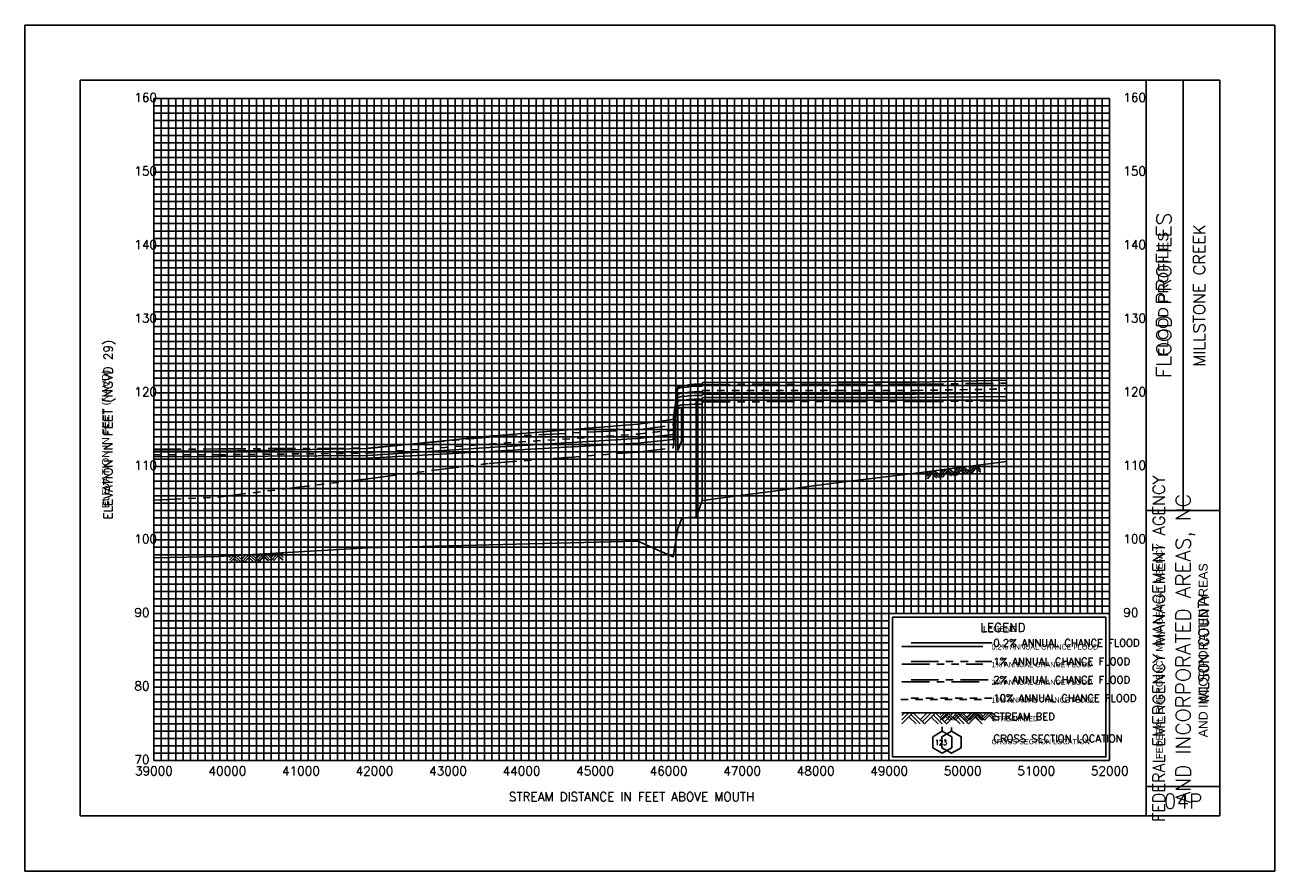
# Model space of a CAD drawing. Header units: inches. Extents: x -35 to 96, y -72 to 21.
# Tile 12 of 13: x 79 to 96, y -72 to -61. Entities that reach past the tile are written whole.
import ezdxf
from ezdxf.enums import TextEntityAlignment as Align

# ---------------------------------------------------------------- set-up
doc = ezdxf.new("R2010")
doc.units = ezdxf.units.IN
doc.header["$LTSCALE"] = 0.3
doc.header["$MEASUREMENT"] = 0
for name, pattern in [('CENTER', [2, 1.25, -0.25, 0.25, -0.25]), ('DOT', [0.25, 0, -0.25]), ('HIDDEN', [0.375, 0.25, -0.125]), ('PHANTOM', [2.5, 1.25, -0.25, 0.25, -0.25, 0.25, -0.25])]:
    doc.linetypes.add(name, pattern=pattern)
doc.layers.get('0').update_dxf_attribs({"color": 3, "plot": 0})
for name, color, linetype in [('1', 5, 'Continuous'), ('2', 50, 'Continuous'), ('3', 9, 'DOT'), ('7', 7, 'Continuous'), ('CULVERT', 7, 'Continuous'), ('GRIDS', 7, 'Continuous'), ('INLINE', 7, 'Continuous'), ('LEGEND_BOX', 7, 'Continuous'), ('LEGEND_XSEC', 7, 'Continuous'), ('ROCK', 7, 'Continuous'), ('STREAM', 5, 'Continuous'), ('TEXT', 255, 'Continuous'), ('WS10', 4, 'HIDDEN'), ('WS100', 5, 'PHANTOM'), ('WS50', 1, 'CENTER'), ('WS500', 1, 'Continuous'), ('WSOTHER', 7, 'Continuous')]:
    doc.layers.add(name, color=color, linetype=linetype)
doc.styles.add('ARIAL', font='ARIAL.TTF')
doc.styles.get("Standard").update_dxf_attribs({"font": 'romans.shx'})

# ---------------------------------------------------------------- blocks, each defined once
blk = doc.blocks.new('border')
for p, q in [((12.95, 1.95), (10.05, 1.95)), ((10.05, 1.95), (10.05, 0.05)), ((12.95, 0.05), (12.95, 1.95)), ((10.05, 0.05), (12.95, 0.05)), ((10.05, 0.05), (10.05, 0.05))]:
    blk.add_line(p, q)
at = {"layer": '1', "color": 8}
for p, q in [((-1.75, 10), (-1.75, -1.5)), ((15.25, 10), (-1.75, 10)), ((15.25, -1.5), (15.25, 10)), ((-1.75, -1.5), (15.25, -1.5))]:
    blk.add_line(p, q, dxfattribs=at)
at = {"layer": '1'}
for p, q in [((-1, 9.25), (-1, -0.75)), ((14.5, 9.25), (-1, 9.25)), ((13.5, -0.75), (13.5, 9.25)), ((14, 3.4), (14, 9.25)), ((14.5, -0.75), (14.5, 9.25)), ((13.5, 3.4), (14.5, 3.4)), ((13.5, -0.35), (14.5, -0.35)), ((-1, -0.75), (-1, -0.75)), ((-1, -0.75), (14.5, -0.75))]:
    blk.add_line(p, q, dxfattribs=at)
at = {"layer": '2', "color": 50}
for p, q in [((0, 0), (0, 9)), ((0, 9), (13, 9)), ((1, 0), (1, 9)), ((2, 0), (2, 9)), ((3, 0), (3, 9)), ((4, 0), (4, 9)), ((5, 0), (5, 9)), ((6, 0), (6, 9)), ((7, 0), (7, 9)), ((8, 0), (8, 9)), ((9, 0), (9, 9)), ((10, 0), (10, 9)), ((13, 0), (13, 9)), ((0, 7), (13, 7)), ((0, 6), (13, 6)), ((0, 5), (13, 5)), ((0, 4), (13, 4)), ((0, 3), (13, 3)), ((0, 2), (13, 2)), ((0, 1), (10, 1)), ((0, 0), (13, 0))]:
    blk.add_line(p, q, dxfattribs=at)
at = {"layer": '2', "color": 50, "linetype": 'Continuous'}
for p, q in [((11, 2), (11, 9)), ((12, 2), (12, 9)), ((0, 8), (13, 8))]:
    blk.add_line(p, q, dxfattribs=at)
at = {"layer": '3', "color": 8, "linetype": 'Continuous'}
for p, q in [((0, 8.9), (13, 8.9)), ((0.1, 0), (0.1, 9)), ((0.2, 0), (0.2, 9)), ((0.3, 0), (0.3, 9)), ((0.4, 0), (0.4, 9)), ((0.5, 0), (0.5, 9)), ((0.6, 0), (0.6, 9)), ((0.7, 0), (0.7, 9)), ((0.8, 0), (0.8, 9)), ((0.9, 0), (0.9, 9)), ((1.1, 0), (1.1, 9)), ((1.2, 0), (1.2, 9)), ((1.3, 0), (1.3, 9)), ((1.4, 0), (1.4, 9)), ((1.5, 0), (1.5, 9)), ((1.6, 0), (1.6, 9)), ((1.7, 0), (1.7, 9)), ((1.8, 0), (1.8, 9)), ((1.9, 0), (1.9, 9)), ((2.1, 0), (2.1, 9)), ((2.2, 0), (2.2, 9)), ((2.3, 0), (2.3, 9)), ((2.4, 0), (2.4, 9)), ((2.5, 0), (2.5, 9)), ((2.6, 0), (2.6, 9)), ((2.7, 0), (2.7, 9)), ((2.8, 0), (2.8, 9)), ((2.9, 0), (2.9, 9)), ((3.1, 0), (3.1, 9)), ((3.2, 0), (3.2, 9)), ((3.3, 0), (3.3, 9)), ((3.4, 0), (3.4, 9)), ((3.5, 0), (3.5, 9)), ((3.6, 0), (3.6, 9)), ((3.7, 0), (3.7, 9)), ((3.8, 0), (3.8, 9)), ((3.9, 0), (3.9, 9)), ((4.1, 0), (4.1, 9)), ((4.2, 0), (4.2, 9)), ((4.3, 0), (4.3, 9)), ((4.4, 0), (4.4, 9)), ((4.5, 0), (4.5, 9)), ((4.6, 0), (4.6, 9)), ((4.7, 0), (4.7, 9)), ((4.8, 0), (4.8, 9)), ((4.9, 0), (4.9, 9)), ((5.1, 0), (5.1, 9)), ((5.2, 0), (5.2, 9)), ((5.3, 0), (5.3, 9)), ((5.4, 0), (5.4, 9)), ((5.5, 0), (5.5, 9)), ((5.6, 0), (5.6, 9)), ((5.7, 0), (5.7, 9)), ((5.8, 0), (5.8, 9)), ((5.9, 0), (5.9, 9)), ((6.1, 0), (6.1, 9)), ((6.2, 0), (6.2, 9)), ((6.3, 0), (6.3, 9)), ((6.4, 0), (6.4, 9)), ((6.5, 0), (6.5, 9)), ((6.6, 0), (6.6, 9)), ((6.7, 0), (6.7, 9)), ((6.8, 0), (6.8, 9)), ((6.9, 0), (6.9, 9)), ((7.1, 0), (7.1, 9)), ((7.2, 0), (7.2, 9)), ((7.3, 0), (7.3, 9)), ((7.4, 0), (7.4, 9)), ((7.5, 0), (7.5, 9)), ((7.6, 0), (7.6, 9)), ((7.7, 0), (7.7, 9)), ((7.8, 0), (7.8, 9)), ((7.9, 0), (7.9, 9)), ((8.1, 0), (8.1, 9)), ((8.2, 0), (8.2, 9)), ((8.3, 0), (8.3, 9)), ((8.4, 0), (8.4, 9)), ((8.5, 0), (8.5, 9)), ((8.6, 0), (8.6, 9)), ((8.7, 0), (8.7, 9)), ((8.8, 0), (8.8, 9)), ((8.9, 0), (8.9, 9)), ((9.1, 0), (9.1, 9)), ((9.2, 0), (9.2, 9)), ((9.3, 0), (9.3, 9)), ((9.4, 0), (9.4, 9)), ((9.5, 0), (9.5, 9)), ((9.6, 0), (9.6, 9)), ((9.7, 0), (9.7, 9)), ((9.8, 0), (9.8, 9)), ((9.9, 0), (9.9, 9)), ((10.1, 2), (10.1, 9)), ((10.2, 2), (10.2, 9)), ((10.3, 2), (10.3, 9)), ((10.4, 2), (10.4, 9)), ((10.5, 2), (10.5, 9)), ((10.6, 2), (10.6, 9)), ((10.7, 2), (10.7, 9)), ((10.8, 2), (10.8, 9)), ((10.9, 2), (10.9, 9)), ((11.1, 2), (11.1, 9)), ((11.2, 2), (11.2, 9)), ((11.3, 2), (11.3, 9)), ((11.4, 2), (11.4, 9)), ((11.5, 2), (11.5, 9)), ((11.6, 2), (11.6, 9)), ((11.7, 2), (11.7, 9)), ((11.8, 2), (11.8, 9)), ((11.9, 2), (11.9, 9)), ((12.1, 2), (12.1, 9)), ((12.2, 2), (12.2, 9)), ((12.3, 2), (12.3, 9)), ((12.4, 2), (12.4, 9)), ((12.5, 2), (12.5, 9)), ((12.6, 2), (12.6, 9)), ((12.7, 2), (12.7, 9)), ((12.8, 2), (12.8, 9)), ((12.9, 2), (12.9, 9)), ((0, 8.8), (13, 8.8)), ((0, 8.7), (13, 8.7)), ((0, 8.6), (13, 8.6)), ((0, 8.5), (13, 8.5)), ((0, 8.4), (13, 8.4)), ((0, 8.3), (13, 8.3)), ((0, 8.2), (13, 8.2)), ((0, 8.1), (13, 8.1)), ((0, 7.9), (13, 7.9)), ((0, 7.8), (13, 7.8)), ((0, 7.7), (13, 7.7)), ((0, 7.6), (13, 7.6)), ((0, 7.5), (13, 7.5)), ((0, 7.4), (13, 7.4)), ((0, 7.3), (13, 7.3)), ((0, 7.2), (13, 7.2)), ((0, 7.1), (13, 7.1)), ((0, 6.9), (13, 6.9)), ((0, 6.8), (13, 6.8)), ((0, 6.7), (13, 6.7)), ((0, 6.6), (13, 6.6)), ((0, 6.5), (13, 6.5)), ((0, 6.4), (13, 6.4)), ((0, 6.3), (13, 6.3)), ((0, 6.2), (13, 6.2)), ((0, 6.1), (13, 6.1)), ((0, 5.9), (13, 5.9)), ((0, 5.8), (13, 5.8)), ((0, 5.7), (13, 5.7)), ((0, 5.6), (13, 5.6)), ((0, 5.5), (13, 5.5)), ((0, 5.4), (13, 5.4)), ((0, 5.3), (13, 5.3)), ((0, 5.2), (13, 5.2)), ((0, 5.1), (13, 5.1)), ((0, 4.9), (13, 4.9)), ((0, 4.8), (13, 4.8)), ((0, 4.7), (13, 4.7)), ((0, 4.6), (13, 4.6)), ((0, 4.5), (13, 4.5)), ((0, 4.4), (13, 4.4)), ((0, 4.3), (13, 4.3)), ((0, 4.2), (13, 4.2)), ((0, 4.1), (13, 4.1)), ((0, 3.9), (13, 3.9)), ((0, 3.8), (13, 3.8)), ((0, 3.7), (13, 3.7)), ((0, 3.6), (13, 3.6)), ((0, 3.5), (13, 3.5)), ((0, 3.4), (13, 3.4)), ((0, 3.3), (13, 3.3)), ((0, 3.2), (13, 3.2)), ((0, 3.1), (13, 3.1)), ((0, 2.9), (13, 2.9)), ((0, 2.8), (13, 2.8)), ((0, 2.7), (13, 2.7)), ((0, 2.6), (13, 2.6)), ((0, 2.5), (13, 2.5)), ((0, 2.4), (13, 2.4)), ((0, 2.3), (13, 2.3)), ((0, 2.2), (13, 2.2)), ((0, 2.1), (13, 2.1)), ((0, 1.9), (10, 1.9)), ((0, 1.8), (10, 1.8)), ((0, 1.7), (10, 1.7)), ((0, 1.6), (10, 1.6)), ((0, 1.5), (10, 1.5)), ((0, 1.4), (10, 1.4)), ((0, 1.3), (10, 1.3)), ((0, 1.2), (10, 1.2)), ((0, 1.1), (10, 1.1)), ((0, 0.9), (10, 0.9)), ((0, 0.8), (10, 0.8)), ((0, 0.7), (10, 0.7)), ((0, 0.6), (10, 0.6)), ((0, 0.5), (10, 0.5)), ((0, 0.4), (10, 0.4)), ((0, 0.3), (10, 0.3)), ((0, 0.2), (10, 0.2)), ((0, 0.1), (10, 0.1))]:
    blk.add_line(p, q, dxfattribs=at)
at = {"layer": '7'}
for p, q in [((10.725, 0.4), (10.595, 0.325)), ((10.725, 0.4), (10.725, 0.458)), ((10.855, 0.325), (10.725, 0.4)), ((10.595, 0.325), (10.595, 0.175)), ((10.595, 0.325), (10.595, 0.325)), ((10.595, 0.175), (10.725, 0.1)), ((10.725, 0.1), (10.855, 0.175)), ((10.855, 0.175), (10.855, 0.325))]:
    blk.add_line(p, q, dxfattribs=at)
at = {"layer": 'STREAM'}
for p, q in [((10.212, 0.65), (10.175, 0.613)), ((10.268, 0.65), (10.175, 0.557)), ((10.325, 0.65), (10.175, 0.5)), ((10.175, 0.65), (11.275, 0.65)), ((10.271, 0.596), (10.368, 0.5)), ((10.3, 0.625), (10.424, 0.5)), ((10.331, 0.65), (10.481, 0.5)), ((10.518, 0.65), (10.424, 0.557)), ((10.574, 0.65), (10.453, 0.528)), ((10.631, 0.65), (10.481, 0.5)), ((10.574, 0.593), (10.668, 0.5)), ((10.603, 0.622), (10.724, 0.5)), ((10.631, 0.65), (10.781, 0.5)), ((10.818, 0.65), (10.724, 0.557)), ((10.874, 0.65), (10.753, 0.528)), ((10.928, 0.648), (10.778, 0.498)), ((10.874, 0.593), (10.968, 0.5)), ((10.903, 0.622), (11.024, 0.5)), ((10.931, 0.65), (11.081, 0.5)), ((11.118, 0.65), (11.024, 0.557)), ((11.174, 0.65), (11.053, 0.528)), ((11.231, 0.65), (11.081, 0.5)), ((11.174, 0.593), (11.268, 0.5)), ((11.203, 0.622), (11.275, 0.549)), ((11.231, 0.65), (11.275, 0.606))]:
    blk.add_line(p, q, dxfattribs=at)
at = {"layer": 'WS10'}
blk.add_line((10.16, 0.83), (11.26, 0.83), dxfattribs=at)
at = {"layer": 'WS100'}
blk.add_line((10.175, 1.31), (11.275, 1.31), dxfattribs=at)
at = {"layer": 'WS50'}
blk.add_line((10.175, 1.07), (11.275, 1.07), dxfattribs=at)
at = {"layer": 'WS500'}
blk.add_line((10.175, 1.55), (11.275, 1.55), dxfattribs=at)
at = {"color": 30, "style": 'ARIAL'}
blk.add_text('FLOOD PROFILES', height=0.14, rotation=90, dxfattribs=at).set_placement((13.8, 5.491))
at = {"style": 'ARIAL'}
blk.add_text('ELEVATION IN FEET (NAVD)', height=0.1, rotation=90, dxfattribs=at).set_placement((-0.604, 3.433))
at = {"color": 250, "style": 'ARIAL'}
blk.add_text('FEDERAL EMERGENCY MANAGEMENT AGENCY', height=0.09, rotation=90, dxfattribs=at).set_placement((13.721, 0.022))
blk.add_text('AND INCORPORATED AREAS', height=0.12, rotation=90, dxfattribs=at).set_placement((14.333, 1.5), align=Align.CENTER)
at = {"style": 'ARIAL'}
for s, height, p in [('LEGEND', 0.08, (11.281, 1.752)), ('0.2% ANNUAL CHANCE FLOOD', 0.07, (11.395, 1.51)), ('1% ANNUAL CHANCE FLOOD', 0.07, (11.395, 1.27)), ('2% ANNUAL CHANCE FLOOD', 0.07, (11.395, 1.03)), ('10% ANNUAL CHANCE FLOOD', 0.07, (11.395, 0.79)), ('STREAM BED', 0.07, (11.395, 0.535)), ('CROSS SECTION LOCATION', 0.07, (11.395, 0.223))]:
    blk.add_text(s, height=height, dxfattribs=at).set_placement(p)
at = {"width": 0.9}
blk.add_text('123', height=0.07, dxfattribs=at).set_placement((10.627, 0.212))
blk = doc.blocks.new('rock')
at = {"layer": 'STREAM'}
for p, q in [((0.171, 0.001), (0.147, -0.023)), ((0.209, 0.001), (0.147, -0.061)), ((0.247, 0.001), (0.147, -0.099)), ((0.251, 0.001), (0.351, -0.099)), ((0.375, 0.001), (0.313, -0.061)), ((0.413, 0.001), (0.332, -0.08)), ((0.451, 0.001), (0.351, -0.099)), ((0.451, 0.001), (0.551, -0.099)), ((0.575, 0.001), (0.513, -0.061)), ((0.613, 0.001), (0.532, -0.08)), ((0.651, 0.001), (0.551, -0.099)), ((0.651, 0.001), (0.751, -0.099)), ((0.776, 0.001), (0.713, -0.061)), ((0.813, 0.001), (0.732, -0.08)), ((0.851, 0.001), (0.751, -0.099)), ((0.851, 0.001), (0.88, -0.028)), ((0.211, -0.034), (0.275, -0.099)), ((0.23, -0.016), (0.313, -0.099)), ((0.413, -0.036), (0.475, -0.099)), ((0.432, -0.018), (0.513, -0.099)), ((0.613, -0.036), (0.676, -0.099)), ((0.632, -0.018), (0.713, -0.099)), ((0.813, -0.036), (0.876, -0.099)), ((0.832, -0.018), (0.88, -0.066))]:
    blk.add_line(p, q, dxfattribs=at)

msp = doc.modelspace()

# ---------------------------------------------------------------- linework, layer by layer
at = {"layer": 'CULVERT', "color": 252, "elevation": -1000}
msp.add_lwpolyline([(87.724, -66.478), (87.724, -65.91), (87.774, -65.896), (87.774, -66.35), (87.724, -66.478)], dxfattribs=at)
at = {"layer": 'INLINE', "color": 7, "elevation": -1000}
msp.add_lwpolyline([(87.975, -67.39), (87.975, -65.799), (88.055, -65.799), (88.055, -67.158), (87.975, -67.39)], dxfattribs=at)
at = {"layer": 'LEGEND_BOX', "color": 0, "elevation": -1000}
msp.add_lwpolyline([(90.646, -68.745), (90.646, -70.645), (93.546, -70.645), (93.546, -68.745), (90.646, -68.745), (90.646, -68.745)], dxfattribs=at)
at = {"layer": 'LEGEND_XSEC', "color": 0, "elevation": -1000}
msp.add_lwpolyline([(91.446, -70.295), (91.316, -70.37), (91.316, -70.52), (91.446, -70.595), (91.576, -70.52), (91.576, -70.37), (91.446, -70.295), (91.446, -70.245), (91.446, -70.245)], dxfattribs=at)
at = {"layer": 'STREAM', "color": 1, "elevation": -1000}
for points in [[(80.596, -67.936), (81.476, -67.919), (83.507, -67.803), (85.159, -67.763), (87.181, -67.712), (87.662, -67.924), (87.724, -67.538), (87.774, -67.41), (87.807, -67.393), (87.872, -67.391), (87.948, -67.39), (87.975, -67.39), (88.055, -67.158), (88.061, -67.158), (89.913, -66.916), (90.962, -66.786), (92.196, -66.63), (92.196, -66.63)], [(90.896, -70.045), (91.996, -70.045), (91.996, -70.045)]]:
    msp.add_lwpolyline(points, dxfattribs=at)
at = {"layer": 'WS10', "color": 6, "elevation": -1000}
for points in [[(80.596, -66.539), (81.476, -66.537), (81.476, -66.537), (83.507, -66.515), (83.507, -66.515), (85.159, -66.392), (85.159, -66.392), (87.181, -66.256), (87.181, -66.256), (87.662, -66.201), (87.662, -66.201), (87.724, -65.714), (87.724, -65.714), (87.774, -65.7), (87.774, -65.7), (87.807, -65.7), (87.807, -65.7), (87.872, -65.688), (87.872, -65.688), (87.948, -65.683), (87.948, -65.683), (87.975, -65.683), (87.975, -65.683), (88.055, -65.683), (88.055, -65.683), (88.061, -65.665), (88.061, -65.665), (89.913, -65.662), (89.913, -65.662), (90.962, -65.662), (90.962, -65.662), (92.196, -65.642), (92.196, -65.642)], [(90.896, -69.845), (91.996, -69.845), (91.996, -69.845)]]:
    msp.add_lwpolyline(points, dxfattribs=at)
at = {"layer": 'WS100', "color": 1, "elevation": -1000}
for points in [[(80.596, -67.154), (81.476, -67.111), (81.476, -67.111), (83.507, -66.862), (83.507, -66.862), (85.159, -66.654), (85.159, -66.654), (87.181, -66.5), (87.181, -66.5), (87.662, -66.444), (87.662, -66.444), (87.724, -65.872), (87.724, -65.872), (87.774, -65.858), (87.774, -65.858), (87.807, -65.858), (87.807, -65.858), (87.872, -65.853), (87.872, -65.853), (87.948, -65.848), (87.948, -65.848), (87.975, -65.848), (87.975, -65.848), (88.055, -65.848), (88.055, -65.848), (88.061, -65.816), (88.061, -65.816), (89.913, -65.814), (89.913, -65.814), (90.962, -65.814), (90.962, -65.814), (92.196, -65.803), (92.196, -65.803)], [(90.896, -69.345), (91.996, -69.345), (91.996, -69.345)]]:
    msp.add_lwpolyline(points, dxfattribs=at)
at = {"layer": 'WS50', "color": 5, "elevation": -1000}
for points in [[(80.596, -66.46), (81.476, -66.458), (81.476, -66.458), (83.507, -66.445), (83.507, -66.445), (85.159, -66.298), (85.159, -66.298), (87.181, -66.197), (87.181, -66.197), (87.662, -66.136), (87.662, -66.136), (87.724, -65.638), (87.724, -65.638), (87.774, -65.624), (87.774, -65.624), (87.807, -65.624), (87.807, -65.624), (87.872, -65.615), (87.872, -65.615), (87.948, -65.602), (87.948, -65.602), (87.975, -65.602), (87.975, -65.602), (88.055, -65.602), (88.055, -65.602), (88.061, -65.58), (88.061, -65.58), (89.913, -65.577), (89.913, -65.577), (90.962, -65.577), (90.962, -65.577), (92.196, -65.564), (92.196, -65.564)], [(90.896, -69.595), (91.996, -69.595), (91.996, -69.595)]]:
    msp.add_lwpolyline(points, dxfattribs=at)
at = {"layer": 'WS500', "color": 3, "elevation": -1000}
for points in [[(80.596, -66.598), (81.476, -66.597), (81.476, -66.597), (83.507, -66.584), (83.507, -66.584), (85.159, -66.492), (85.159, -66.492), (87.181, -66.379), (87.181, -66.379), (87.662, -66.329), (87.662, -66.329), (87.724, -65.807), (87.724, -65.807), (87.774, -65.793), (87.774, -65.793), (87.807, -65.793), (87.807, -65.793), (87.872, -65.785), (87.872, -65.785), (87.948, -65.781), (87.948, -65.781), (87.975, -65.781), (87.975, -65.781), (88.055, -65.781), (88.055, -65.781), (88.061, -65.759), (88.061, -65.759), (89.913, -65.757), (89.913, -65.757), (90.962, -65.757), (90.962, -65.757), (92.196, -65.743), (92.196, -65.743)], [(90.896, -69.095), (91.996, -69.095), (91.996, -69.095)]]:
    msp.add_lwpolyline(points, dxfattribs=at)
at = {"layer": 'WSOTHER', "color": 4, "elevation": -1000}
for points in [[(80.596, -66.489), (81.476, -66.486), (81.476, -66.486), (83.507, -66.45), (83.507, -66.45), (85.159, -66.284), (85.159, -66.284), (87.181, -66.12), (87.181, -66.12), (87.662, -66.057), (87.662, -66.057), (87.724, -65.615), (87.724, -65.615), (87.774, -65.601), (87.774, -65.601), (87.807, -65.601), (87.807, -65.601), (87.872, -65.584), (87.872, -65.584), (87.948, -65.577), (87.948, -65.577), (87.975, -65.577), (87.975, -65.577), (88.055, -65.577), (88.055, -65.577), (88.061, -65.554), (88.061, -65.554), (89.913, -65.548), (89.913, -65.548), (90.962, -65.548), (90.962, -65.548), (92.196, -65.523), (92.196, -65.523)], [(80.596, -66.563), (81.476, -66.562), (81.476, -66.562), (83.507, -66.545), (83.507, -66.545), (85.159, -66.439), (85.159, -66.439), (87.181, -66.314), (87.181, -66.314), (87.662, -66.263), (87.662, -66.263), (87.724, -65.76), (87.724, -65.76), (87.774, -65.746), (87.774, -65.746), (87.807, -65.746), (87.807, -65.746), (87.872, -65.736), (87.872, -65.736), (87.948, -65.731), (87.948, -65.731), (87.975, -65.731), (87.975, -65.731), (88.055, -65.731), (88.055, -65.731), (88.061, -65.714), (88.061, -65.714), (89.913, -65.711), (89.913, -65.711), (90.962, -65.711), (90.962, -65.711), (92.196, -65.694), (92.196, -65.694)]]:
    msp.add_lwpolyline(points, dxfattribs=at)

# ---------------------------------------------------------------- block references
at = {"layer": 'GRIDS', "color": 0}
msp.add_blockref('border', (80.596, -70.695, -1000), dxfattribs=at)
at = {"layer": 'ROCK', "color": 1}
for p, rotation in [((90.962, -66.786, -1000), 7.208732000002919), ((81.476, -67.919, -1000), 3.269621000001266)]:
    msp.add_blockref('rock', p, dxfattribs=dict(at, rotation=rotation))
msp.add_blockref('rock', (91.146, -70.046, -1000), dxfattribs=at)

# ---------------------------------------------------------------- texts
at = {"layer": 'TEXT', "color": 0}
for s, p in [(' 160', (80.251, -61.74, -1000)), (' 160', (93.701, -61.74, -1000)), (' 150', (80.251, -62.74, -1000)), (' 150', (93.701, -62.74, -1000)), (' 140', (80.251, -63.74, -1000)), (' 140', (93.701, -63.74, -1000)), (' 130', (80.251, -64.74, -1000)), (' 130', (93.701, -64.74, -1000)), (' 120', (80.251, -65.74, -1000)), (' 120', (93.701, -65.74, -1000)), (' 110', (80.251, -66.74, -1000)), (' 110', (93.701, -66.74, -1000)), (' 100', (80.251, -67.74, -1000)), (' 100', (93.701, -67.74, -1000)), (' 90', (80.251, -68.74, -1000)), (' 90', (93.701, -68.74, -1000)), (' 80', (80.251, -69.74, -1000)), (' 70', (80.251, -70.74, -1000))]:
    msp.add_text(s, height=0.12, dxfattribs=at).set_placement(p)
at = {"layer": 'TEXT'}
for s, height, p in [('FLOOD PROFILES', 0.2, (94.436, -64.37, -1000)), ('MILLSTONE CREEK', 0.16, (94.896, -64.37, -1000)), ('ELEVATION IN FEET (NGVD 29)', 0.12, (80.036, -66.195, -1000)), ('FEDERAL EMERGENCY MANAGEMENT AGENCY', 0.16, (94.346, -69.17, -1000)), ('AND INCORPORATED AREAS, NC', 0.2, (94.696, -69.17, -1000)), ('WILSON COUNTY', 0.14, (94.946, -69.17, -1000))]:
    msp.add_text(s, height=height, rotation=90, dxfattribs=at).set_placement(p, align=Align.CENTER)
for s, height, p in [('LEGEND', 0.12, (92.146, -68.945, -1000)), ('39000', 0.12, (80.599, -70.895, -1000)), ('40000', 0.12, (81.599, -70.895, -1000)), ('41000', 0.12, (82.599, -70.895, -1000)), ('42000', 0.12, (83.599, -70.895, -1000)), ('43000', 0.12, (84.599, -70.895, -1000)), ('44000', 0.12, (85.599, -70.895, -1000)), ('45000', 0.12, (86.599, -70.895, -1000)), ('46000', 0.12, (87.599, -70.895, -1000)), ('47000', 0.12, (88.599, -70.895, -1000)), ('48000', 0.12, (89.599, -70.895, -1000)), ('49000', 0.12, (90.599, -70.895, -1000)), ('50000', 0.12, (91.599, -70.895, -1000)), ('51000', 0.12, (92.599, -70.895, -1000)), ('52000', 0.12, (93.599, -70.895, -1000)), ('STREAM DISTANCE IN FEET ABOVE MOUTH', 0.12, (87.096, -71.245, -1000)), ('04P', 0.2, (94.596, -71.345, -1000))]:
    msp.add_text(s, height=height, dxfattribs=at).set_placement(p, align=Align.CENTER)
for s, p in [('0.2% ANNUAL CHANCE FLOOD', (92.016, -69.145, -1000)), ('1% ANNUAL CHANCE FLOOD', (92.016, -69.395, -1000)), ('2% ANNUAL CHANCE FLOOD', (92.016, -69.645, -1000)), ('10% ANNUAL CHANCE FLOOD', (92.016, -69.895, -1000)), ('STREAM BED', (92.016, -70.145, -1000)), ('CROSS SECTION LOCATION', (92.016, -70.445, -1000))]:
    msp.add_text(s, height=0.1, dxfattribs=at).set_placement(p)

doc.saveas('drawing.dxf')
